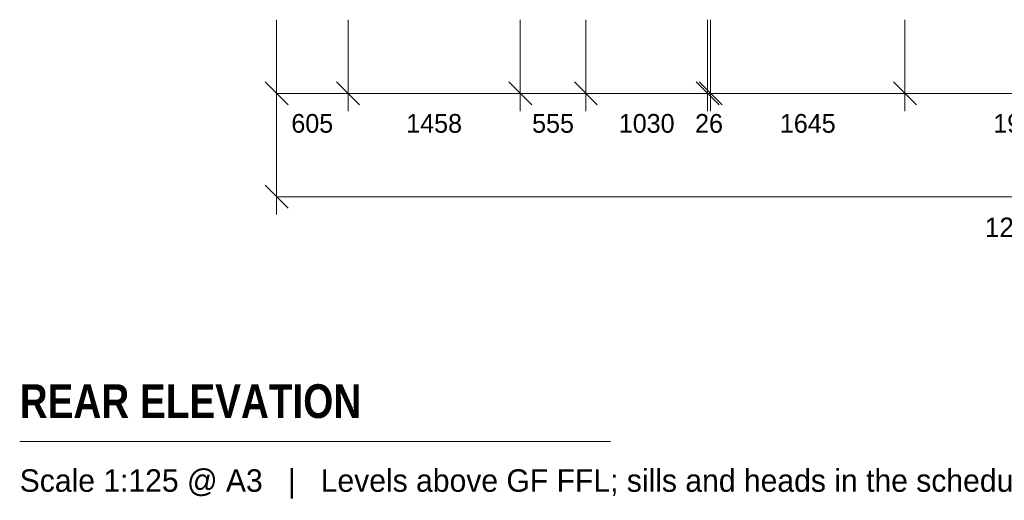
# Model space of a CAD drawing. Header units: millimetres. Extents: x 17 to 413, y 4 to 292.
# Tile 30 of 58: x 95 to 162, y 154 to 187. Entities that reach past the tile are written whole.
import ezdxf
from ezdxf.enums import TextEntityAlignment as Align

# ---------------------------------------------------------------- set-up
doc = ezdxf.new("R2010")
doc.units = ezdxf.units.MM
for name, color, linetype in [('LINE-INK', 7, 'Continuous'), ('TEXT-INK', 7, 'Continuous'), ('TEXT-STEEL_GREY', 7, 'Continuous')]:
    doc.layers.add(name, color=color, linetype=linetype)
doc.styles.add('OpenSansCondensed-Bold', font='OpenSansCondensed-Bold.ttf')

msp = doc.modelspace()

# ---------------------------------------------------------------- linework, layer by layer
at = {"layer": 'LINE-INK', "lineweight": 5}
for p, q in [((112.576, 186.953), (112.576, 180.753)), ((112.576, 186.953), (112.576, 173.753)), ((117.416, 186.953), (117.416, 180.753)), ((129.08, 186.953), (129.08, 180.753)), ((133.52, 186.953), (133.52, 180.753)), ((141.76, 186.953), (141.76, 180.753)), ((141.968, 186.953), (141.968, 180.753)), ((155.128, 186.953), (155.128, 180.753)), ((111.798, 182.731), (113.354, 181.175)), ((116.638, 182.731), (118.194, 181.175)), ((128.302, 182.731), (129.858, 181.175)), ((132.742, 182.731), (134.298, 181.175)), ((140.982, 182.731), (142.538, 181.175)), ((141.19, 182.731), (142.746, 181.175)), ((154.35, 182.731), (155.906, 181.175)), ((112.576, 181.953), (213.416, 181.953)), ((111.798, 175.731), (113.354, 174.175)), ((112.576, 174.953), (213.416, 174.953)), ((95.184, 158.353), (135.184, 158.353))]:
    msp.add_line(p, q, dxfattribs=at)

# ---------------------------------------------------------------- texts
at = {"layer": 'TEXT-INK'}
for s, height, p in [('605', 1.27, (114.996, 179.289)), ('1458', 1.27, (123.248, 179.289)), ('555', 1.27, (131.3, 179.289)), ('1030', 1.27, (137.64, 179.289)), ('26', 1.27, (141.864, 179.289)), ('1645', 1.27, (148.548, 179.289)), ('1968', 1.27, (163, 179.289)), ('12605', 1.3208, (162.996, 172.218))]:
    msp.add_text(s, height=height, dxfattribs=at).set_placement(p, align=Align.CENTER)
at = {"layer": 'TEXT-INK', "style": 'OpenSansCondensed-Bold'}
msp.add_text('REAR ELEVATION', height=2.286, dxfattribs=at).set_placement((95.184, 159.953))
at = {"layer": 'TEXT-STEEL_GREY'}
msp.add_text('Scale 1:125 @ A3   |   Levels above GF FFL; sills and heads in the schedule', height=1.524, dxfattribs=at).set_placement((95.184, 154.953))

doc.saveas('drawing.dxf')
